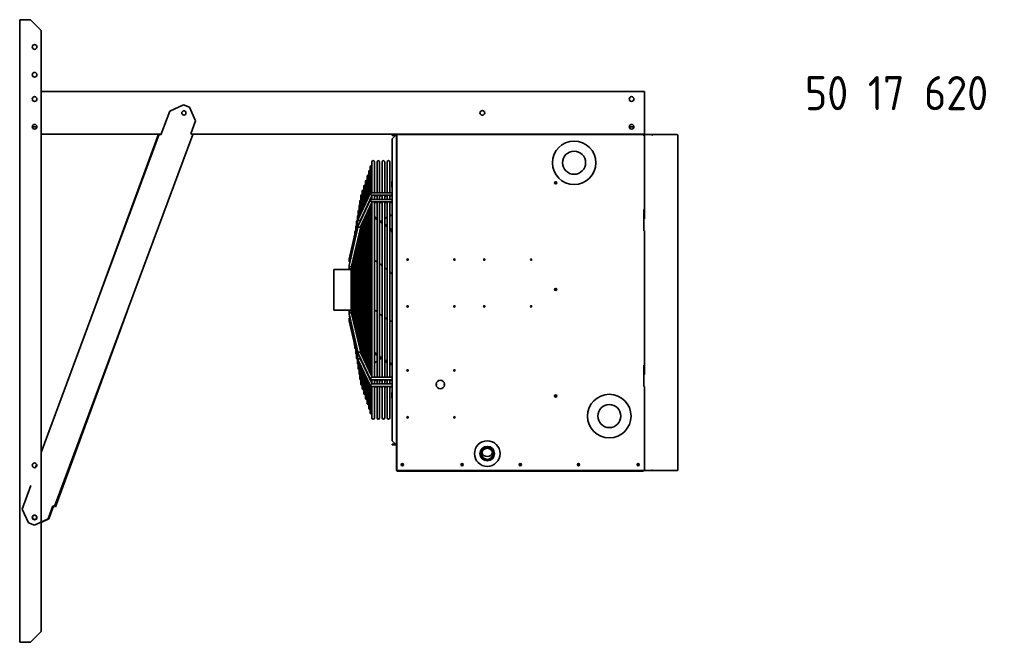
# Model space of a CAD drawing. Extents: x 2255 to 14129, y 735 to 9896.
# Tile 8 of 9: x 10884 to 12616, y 6936 to 8031. Entities that reach past the tile are written whole.
import ezdxf

# ---------------------------------------------------------------- set-up
doc = ezdxf.new("R2010")
doc.units = 0
doc.header["$LTSCALE"] = 2
doc.layers.add('TEXT', color=5, linetype='CONTINUOUS')
doc.layers.add('Visible', color=7, linetype='CONTINUOUS', lineweight=35)
doc.styles.get("Standard").update_dxf_attribs({"font": 'ISOCP'})

msp = doc.modelspace()

# ---------------------------------------------------------------- linework, layer by layer
at = {"layer": 'Visible'}
for p, q in [((10887.8, 8031.34), (10884.42, 8031.34)), ((10884.42, 6936.34), (10884.42, 8031.34)), ((10887.8, 8031.34), (10903.17, 8031.34)), ((10903.17, 8031.34), (10921.92, 8012.59)), ((10921.92, 8012.59), (10921.92, 6955.09)), ((10921.92, 7904.96), (11983.17, 7904.96)), ((11983.17, 7901.59), (11983.17, 7904.96)), ((11983.17, 7833.34), (11983.17, 7901.59)), ((11148.23, 7870.32), (11172.33, 7881.37)), ((11182.88, 7877.46), (11172.33, 7881.37)), ((11148.23, 7870.32), (11132.84, 7828.83)), ((11182.88, 7877.46), (11193.94, 7853.36)), ((11185.59, 7830.86), (11193.94, 7853.36)), ((10914.78, 7842.71), (10906.56, 7842.71)), ((10921.92, 7269.96), (11129.68, 7830)), ((11129.66, 7829.96), (10921.92, 7829.96)), ((11188.76, 7829.69), (10945.9, 7175.03)), ((11128.51, 7829.96), (11021.72, 7538.99)), ((11129.64, 7829.91), (11129.5, 7829.96)), ((11132.84, 7828.83), (11129.68, 7830)), ((11133.26, 7829.96), (11129.78, 7829.96)), ((11132.11, 7829.96), (11131.83, 7829.2)), ((11188.76, 7829.69), (11185.59, 7830.86)), ((11983.17, 7829.96), (11188, 7829.96)), ((11539.55, 7828.84), (11539.55, 7827.71)), ((11545.55, 7828.84), (11539.55, 7828.84)), ((11545.55, 7827.71), (11545.55, 7828.84)), ((11547.05, 7828.84), (11547.05, 7819.46)), ((11547.8, 7828.84), (11547.8, 7819.46)), ((11547.8, 7828.41), (11548.55, 7828.41)), ((11548.17, 7829.21), (11980.92, 7829.21)), ((11548.6, 7828.46), (11548.6, 7829.21)), ((11964.78, 7842.71), (11956.56, 7842.71)), ((11980.92, 7828.09), (11980.92, 7829.21)), ((11982.05, 7828.09), (11980.92, 7828.09)), ((11981.3, 7828.84), (11981.3, 7828.09)), ((11982.05, 7828.09), (11982.05, 7828.84)), ((11983.11, 7828.09), (11982.05, 7828.09)), ((11983.17, 7828.09), (11983.11, 7828.09)), ((11983.17, 7829.96), (11983.17, 7833.34)), ((11983.17, 7829.21), (11996.54, 7829.21)), ((11983.17, 7829.21), (11983.17, 7828.46)), ((11983.17, 7828.46), (11983.17, 7828.09)), ((11983.17, 7828.09), (11983.17, 7697.59)), ((11983.17, 7681.09), (11983.17, 7828.09)), ((11996.61, 7829.21), (11996.54, 7829.21)), ((11996.61, 7828.46), (11996.57, 7828.46)), ((11996.57, 7828.41), (11996.74, 7828.41)), ((11996.58, 7828.09), (11997.38, 7828.09)), ((11996.61, 7829.21), (12040.92, 7829.21)), ((11996.61, 7828.46), (11996.61, 7829.21)), ((12041.72, 7828.09), (12042.05, 7828.09)), ((12042.05, 7828.09), (12042.05, 7239.34)), ((11539.55, 7827.71), (11545.55, 7827.71)), ((11539.55, 7821.66), (11545.55, 7827.66)), ((11539.55, 7290.77), (11539.55, 7821.66)), ((11547.05, 7819.46), (11547.05, 7817.59)), ((11547.8, 7819.46), (11547.05, 7819.46)), ((11547.05, 7817.59), (11547.05, 7298.21)), ((11547.05, 7814.96), (11547.8, 7814.96)), ((11547.8, 7819.09), (11547.8, 7819.46)), ((11547.8, 7238.21), (11547.8, 7819.09)), ((11503.92, 7781.21), (11503.92, 7727.03)), ((11508.42, 7727.03), (11508.42, 7781.21)), ((11512.92, 7781.21), (11512.92, 7727.03)), ((11517.42, 7727.03), (11517.42, 7781.21)), ((11521.92, 7781.21), (11521.92, 7727.03)), ((11526.42, 7727.03), (11526.42, 7781.21)), ((11530.92, 7781.21), (11530.92, 7727.03)), ((11535.42, 7727.03), (11535.42, 7781.21)), ((11498.29, 7764.12), (11498.29, 7720.49)), ((11501.11, 7772.67), (11501.11, 7726.64)), ((11492.67, 7747.02), (11492.67, 7708.19)), ((11495.48, 7755.57), (11495.48, 7714.34)), ((11539.25, 7746.7), (11539.55, 7747.22)), ((11539.25, 7746.7), (11539.25, 7746.05)), ((11539.25, 7746.05), (11539.25, 7741.83)), ((11539.25, 7741.83), (11539.25, 7737.61)), ((11547.05, 7744.83), (11547.8, 7744.83)), ((11479.94, 7680.36), (11501.17, 7726.77)), ((11487.04, 7729.92), (11487.04, 7695.89)), ((11489.85, 7738.47), (11489.85, 7702.04)), ((11501.57, 7727.03), (11539.55, 7727.03)), ((11539.25, 7737.61), (11539.25, 7736.95)), ((11539.25, 7736.95), (11539.55, 7736.43)), ((11547.05, 7738.83), (11547.8, 7738.83)), ((11479.94, 7668.72), (11501.17, 7715.14)), ((11482.77, 7712.34), (11482.77, 7686.54)), ((11484.13, 7678.7), (11504.18, 7722.53)), ((11484.13, 7667.07), (11504.18, 7710.9)), ((11484.23, 7721.37), (11484.23, 7689.73)), ((11498.29, 7709.67), (11498.29, 7708.86)), ((11501.11, 7715.82), (11501.11, 7715.01)), ((11501.57, 7715.4), (11539.55, 7715.4)), ((11503.89, 7722.53), (11539.55, 7722.53)), ((11503.89, 7710.9), (11539.55, 7710.9)), ((11503.92, 7721.98), (11503.92, 7715.4)), ((11503.92, 7710.34), (11503.92, 7403.05)), ((11508.42, 7715.4), (11508.42, 7722.53)), ((11508.42, 7721.62), (11512.92, 7721.62)), ((11508.42, 7402.5), (11508.42, 7710.9)), ((11508.42, 7709.92), (11512.92, 7709.92)), ((11512.92, 7722.53), (11512.92, 7715.4)), ((11512.92, 7710.9), (11512.92, 7402.5)), ((11517.42, 7715.4), (11517.42, 7722.53)), ((11517.42, 7721.62), (11521.92, 7721.62)), ((11517.42, 7402.5), (11517.42, 7710.9)), ((11517.42, 7709.92), (11521.92, 7709.92)), ((11521.92, 7722.53), (11521.92, 7715.4)), ((11521.92, 7710.9), (11521.92, 7402.5)), ((11526.42, 7715.4), (11526.42, 7722.53)), ((11526.42, 7721.62), (11530.92, 7721.62)), ((11526.42, 7402.5), (11526.42, 7710.9)), ((11526.42, 7709.92), (11530.92, 7709.92)), ((11530.92, 7722.53), (11530.92, 7715.4)), ((11530.92, 7710.9), (11530.92, 7402.5)), ((11535.42, 7715.4), (11535.42, 7722.53)), ((11535.42, 7721.62), (11539.55, 7721.62)), ((11535.42, 7402.5), (11535.42, 7710.9)), ((11535.42, 7709.92), (11539.55, 7709.92)), ((11479.84, 7694.27), (11479.84, 7680.05)), ((11481.3, 7703.31), (11481.3, 7683.34)), ((11489.85, 7691.22), (11489.85, 7690.4)), ((11492.67, 7697.37), (11492.67, 7696.56)), ((11495.48, 7703.52), (11495.48, 7702.71)), ((11495.48, 7691.89), (11495.48, 7421.4)), ((11498.29, 7698.04), (11498.29, 7415.28)), ((11501.11, 7704.19), (11501.11, 7409.17)), ((11982.05, 7697.59), (11982.05, 7660.09)), ((11983.17, 7697.59), (11982.05, 7697.59)), ((11982.42, 7681.09), (11982.42, 7697.59)), ((11463.68, 7610.45), (11479.87, 7680.15)), ((11476.92, 7676.21), (11476.92, 7667.46)), ((11478.38, 7685.24), (11478.38, 7673.75)), ((11483.79, 7677.14), (11484.17, 7678.8)), ((11484.23, 7678.92), (11484.23, 7678.1)), ((11487.04, 7685.07), (11487.04, 7684.25)), ((11487.04, 7673.43), (11487.04, 7439.75)), ((11489.85, 7679.58), (11489.85, 7433.63)), ((11492.67, 7685.74), (11492.67, 7427.51)), ((11547.51, 7648.69), (11547.51, 7678.31)), ((11983.17, 7681.09), (11982.05, 7681.09)), ((11982.05, 7681.09), (11982.42, 7681.09)), ((11463.68, 7598.81), (11479.87, 7668.52)), ((11468.13, 7598.05), (11484.17, 7667.17)), ((11474, 7658.14), (11474, 7654.87)), ((11475.46, 7667.18), (11475.46, 7661.17)), ((11481.3, 7654.81), (11481.3, 7458.26)), ((11482.77, 7661.1), (11482.77, 7452)), ((11484.23, 7667.28), (11484.23, 7445.86)), ((11982.05, 7660.09), (11983.17, 7660.09)), ((11983.17, 7660.09), (11983.17, 7423.84)), ((11983.17, 7407.34), (11983.17, 7660.09)), ((11472.54, 7649.11), (11472.54, 7648.58)), ((11478.38, 7642.22), (11478.38, 7470.77)), ((11479.84, 7648.52), (11479.84, 7464.52)), ((11474, 7623.34), (11474, 7489.54)), ((11475.46, 7629.64), (11475.46, 7483.29)), ((11476.92, 7635.93), (11476.92, 7477.03)), ((11547.51, 7574.6), (11547.51, 7635.77)), ((11463.65, 7606.86), (11463.65, 7610.2)), ((11463.65, 7606.63), (11463.65, 7606.86)), ((11469.62, 7604.47), (11469.62, 7508.31)), ((11471.08, 7610.76), (11471.08, 7502.06)), ((11472.54, 7617.05), (11472.54, 7495.8)), ((11566.92, 7608.28), (11566.92, 7610.64)), ((11437.17, 7591.84), (11437.17, 7520.59)), ((11437.17, 7591.84), (11467.17, 7591.84)), ((11463.65, 7595.23), (11463.65, 7598.56)), ((11463.65, 7594.93), (11463.65, 7595.23)), ((11467.17, 7519), (11467.17, 7593.72)), ((11468.15, 7596.69), (11468.15, 7598.17)), ((11468.15, 7596.69), (11468.15, 7516.04)), ((11547.51, 7574.6), (11547.8, 7574.8)), ((10947.13, 7174.67), (11073.79, 7519.78)), ((11437.17, 7520.59), (11467.17, 7520.59)), ((11463.65, 7517.5), (11463.65, 7514.18)), ((11566.92, 7525.78), (11566.92, 7528.14)), ((11463.65, 7514.18), (11463.65, 7513.87)), ((11463.65, 7505.79), (11463.65, 7502.48)), ((11463.65, 7502.23), (11463.65, 7502.48)), ((11463.68, 7513.92), (11479.87, 7444.62)), ((11463.68, 7513.62), (11465.19, 7507.14)), ((11463.68, 7502.22), (11479.87, 7432.92)), ((11463.68, 7501.98), (11472.54, 7463.85)), ((11468.12, 7514.69), (11484.17, 7445.98)), ((11468.15, 7516.04), (11468.15, 7514.57)), ((11472.54, 7464.31), (11472.54, 7463.32)), ((11472.97, 7461.99), (11474, 7457.55)), ((11474, 7458.05), (11474, 7454.28)), ((11475.22, 7452.28), (11475.46, 7451.26)), ((11475.46, 7451.8), (11475.46, 7445.25)), ((11476.92, 7445.54), (11476.92, 7436.22)), ((11478.38, 7439.29), (11478.38, 7427.19)), ((11479.84, 7433.03), (11479.84, 7418.15)), ((11479.94, 7444.41), (11501.17, 7398.27)), ((11479.94, 7432.71), (11501.17, 7386.57)), ((11481.3, 7429.75), (11481.3, 7409.12)), ((11483.73, 7436.18), (11484.17, 7434.28)), ((11484.13, 7446.08), (11504.17, 7402.5)), ((11484.13, 7434.38), (11504.17, 7390.8)), ((11484.23, 7435.09), (11484.23, 7434.16)), ((11482.77, 7426.57), (11482.77, 7400.09)), ((11484.23, 7423.39), (11484.23, 7391.06)), ((11487.04, 7428.98), (11487.04, 7428.04)), ((11487.04, 7417.28), (11487.04, 7382.51)), ((11489.85, 7422.86), (11489.85, 7421.93)), ((11492.67, 7416.75), (11492.67, 7415.81)), ((11982.05, 7423.84), (11982.05, 7386.34)), ((11983.17, 7423.84), (11982.05, 7423.84)), ((11982.42, 7407.34), (11982.42, 7423.84)), ((11489.85, 7411.16), (11489.85, 7373.96)), ((11492.67, 7405.05), (11492.67, 7365.41)), ((11495.48, 7410.63), (11495.48, 7409.7)), ((11495.48, 7398.93), (11495.48, 7356.86)), ((11498.29, 7404.51), (11498.29, 7403.58)), ((11501.11, 7398.4), (11501.11, 7397.46)), ((11501.58, 7398), (11539.55, 7398)), ((11503.88, 7402.5), (11539.55, 7402.5)), ((11503.92, 7398), (11503.92, 7391.35)), ((11508.42, 7390.8), (11508.42, 7398)), ((11508.42, 7397.03), (11512.92, 7397.03)), ((11512.92, 7398), (11512.92, 7390.8)), ((11517.42, 7390.8), (11517.42, 7398)), ((11517.42, 7397.03), (11521.92, 7397.03)), ((11521.92, 7398), (11521.92, 7390.8)), ((11526.42, 7390.8), (11526.42, 7398)), ((11526.42, 7397.03), (11530.92, 7397.03)), ((11530.92, 7398), (11530.92, 7390.8)), ((11535.42, 7390.8), (11535.42, 7398)), ((11535.42, 7397.03), (11539.55, 7397.03)), ((11983.17, 7407.34), (11982.05, 7407.34)), ((11498.29, 7392.81), (11498.29, 7348.31)), ((11501.11, 7386.7), (11501.11, 7339.76)), ((11501.58, 7386.3), (11539.55, 7386.3)), ((11503.88, 7390.8), (11539.55, 7390.8)), ((11503.92, 7386.3), (11503.92, 7331.21)), ((11508.42, 7331.21), (11508.42, 7386.3)), ((11508.42, 7385.4), (11512.92, 7385.4)), ((11512.92, 7386.3), (11512.92, 7331.21)), ((11517.42, 7331.21), (11517.42, 7386.3)), ((11517.42, 7385.4), (11521.92, 7385.4)), ((11521.92, 7386.3), (11521.92, 7331.21)), ((11526.42, 7331.21), (11526.42, 7386.3)), ((11526.42, 7385.4), (11530.92, 7385.4)), ((11530.92, 7386.3), (11530.92, 7331.21)), ((11535.42, 7331.21), (11535.42, 7386.3)), ((11535.42, 7385.4), (11539.55, 7385.4)), ((11616.87, 7390.28), (11616.44, 7390.28)), ((11616.44, 7389.15), (11616.87, 7389.15)), ((11617.55, 7390.28), (11616.87, 7390.28)), ((11616.87, 7390.28), (11616.87, 7389.15)), ((11616.87, 7389.15), (11617.55, 7389.15)), ((11617.55, 7389.15), (11617.55, 7390.28)), ((11631.72, 7390.28), (11631.05, 7390.28)), ((11631.05, 7390.28), (11631.05, 7389.15)), ((11631.05, 7389.15), (11631.72, 7389.15)), ((11632.15, 7390.28), (11631.72, 7390.28)), ((11631.72, 7389.15), (11631.72, 7390.28)), ((11631.72, 7389.15), (11632.15, 7389.15)), ((11982.05, 7386.34), (11983.17, 7386.34)), ((11983.17, 7386.34), (11983.17, 7238.21)), ((11983.17, 7239.34), (11983.17, 7386.34)), ((11539.25, 7375.47), (11539.55, 7375.99)), ((11539.25, 7375.47), (11539.25, 7374.82)), ((11539.25, 7374.82), (11539.25, 7370.6)), ((11539.25, 7370.6), (11539.25, 7366.38)), ((11539.25, 7366.38), (11539.25, 7365.72)), ((11539.25, 7365.72), (11539.55, 7365.2)), ((11547.05, 7373.6), (11547.8, 7373.6)), ((11547.05, 7367.6), (11547.8, 7367.6)), ((11547.8, 7298.21), (11547.05, 7298.21)), ((11547.05, 7298.21), (11547.05, 7238.59)), ((11545.55, 7284.77), (11539.55, 7290.77)), ((11545.55, 7284.71), (11539.55, 7284.71)), ((11539.55, 7284.71), (11539.55, 7283.59)), ((11539.55, 7283.59), (11545.55, 7283.59)), ((11545.55, 7284.71), (11545.55, 7283.59)), ((11694.8, 7267.82), (11694.8, 7268.2)), ((11718.8, 7267.82), (11718.8, 7268.2)), ((10912.2, 7243.76), (10914.33, 7249.49)), ((11997.38, 7239.34), (11996.58, 7239.34)), ((12042.05, 7239.34), (12041.72, 7239.34)), ((11547.8, 7238.21), (11548.92, 7238.21)), ((11548.92, 7237.46), (11548.17, 7237.46)), ((11548.92, 7238.21), (11548.92, 7237.46)), ((11982.05, 7238.21), (11548.92, 7238.21)), ((11980.92, 7237.46), (11548.92, 7237.46)), ((11982.05, 7238.21), (11983.17, 7238.21)), ((11996.54, 7238.21), (11983.17, 7238.21)), ((11996.54, 7238.21), (11996.61, 7238.21)), ((11996.74, 7239.02), (11996.57, 7239.02)), ((11996.61, 7238.96), (11996.57, 7238.96)), ((11996.61, 7238.96), (11996.61, 7238.21)), ((12040.92, 7238.21), (11996.61, 7238.21)), ((10904.08, 7212.14), (10888.69, 7170.66)), ((10899.74, 7146.56), (10888.69, 7170.66)), ((10934.39, 7153.7), (10942.74, 7176.2)), ((10935.7, 7153.31), (10943.94, 7175.76)), ((10942.74, 7176.2), (10945.9, 7175.03)), ((10945.94, 7175.11), (10947.13, 7174.67)), ((10934.39, 7153.7), (10910.29, 7142.64)), ((10935.7, 7153.31), (10921.92, 7146.93)), ((10899.74, 7146.56), (10910.29, 7142.64)), ((10921.92, 6955.09), (10903.17, 6936.34)), ((10884.42, 6936.34), (10887.8, 6936.34)), ((10903.17, 6936.34), (10887.8, 6936.34))]:
    msp.add_line(p, q, dxfattribs=at)
for centre, radius in [((10910.67, 7983.34), 4.13), ((10910.67, 7934.59), 4.13), ((10910.67, 7891.84), 4.13), ((11960.67, 7891.84), 4.13), ((11173.17, 7867.46), 3.75), ((11698.17, 7867.46), 4.13), ((10910.67, 7843.09), 4.13), ((11960.67, 7843.09), 4.13), ((11859.61, 7779.71), 38.25), ((11859.61, 7779.71), 20.25), ((11827.17, 7744.46), 1.88), ((11827.17, 7744.46), 1.31), ((11566.55, 7609.46), 1.24), ((11649.05, 7609.46), 1.24), ((11701.55, 7609.46), 1.24), ((11784.05, 7609.46), 1.24), ((11827.17, 7556.96), 1.88), ((11827.17, 7556.96), 1.31), ((11566.55, 7526.96), 1.24), ((11649.05, 7526.96), 1.24), ((11701.55, 7526.96), 1.24), ((11784.05, 7526.96), 1.24), ((11566.55, 7414.46), 1.24), ((11649.05, 7414.46), 1.24), ((11827.17, 7369.46), 1.88), ((11827.17, 7369.46), 1.31), ((11921.48, 7334.21), 38.25), ((11921.48, 7334.21), 20.25), ((11566.55, 7331.96), 1.24), ((11649.05, 7331.96), 1.24), ((11706.8, 7268.21), 22.5), ((11706.8, 7268.21), 12.75), ((10910.67, 7247.59), 4.13), ((11557.55, 7248.71), 1.88), ((11557.55, 7248.71), 1.31), ((11662.55, 7248.71), 1.88), ((11662.55, 7248.71), 1.31), ((11764.92, 7248.71), 1.88), ((11764.92, 7248.71), 1.31), ((11867.3, 7248.71), 1.88), ((11867.3, 7248.71), 1.31), ((11972.3, 7248.71), 1.88), ((11972.3, 7248.71), 1.31), ((10910.67, 7156.09), 4.13), ((10910.63, 7156.12), 3.75)]:
    msp.add_circle(centre, radius, dxfattribs=at)
for centre, radius, start, end in [((11548.17, 7828.84), 1.13, 90, 180), ((11548.17, 7828.84), 0.375, 90, 180), ((11980.92, 7828.84), 1.13, 0, 90), ((11980.92, 7828.84), 0.375, 0, 90), ((11983.17, 7828.09), 1.13, 90, 180), ((11983.17, 7828.09), 0.375, 90, 180), ((12040.92, 7828.09), 1.12, 0, 90), ((11506.17, 7781.21), 2.25, 0, 180), ((11515.17, 7781.21), 2.25, 0, 180), ((11524.17, 7781.21), 2.25, 0, 180), ((11533.17, 7781.21), 2.25, 0, 180), ((11500.54, 7764.12), 2.25, 75.49447, 180), ((11503.36, 7772.67), 2.25, 75.49447, 180), ((11494.92, 7747.02), 2.25, 75.49447, 180), ((11497.73, 7755.57), 2.25, 75.49447, 180), ((11489.29, 7729.92), 2.25, 75.49447, 180), ((11492.1, 7738.47), 2.25, 75.49447, 180), ((11485.02, 7712.34), 2.25, 110.52394, 180), ((11486.48, 7721.37), 2.25, 75.49447, 180), ((11482.09, 7694.27), 2.25, 110.52394, 180), ((11483.55, 7703.31), 2.25, 110.52394, 180), ((11479.17, 7676.21), 2.25, 110.52394, 180), ((11480.63, 7685.24), 2.25, 110.52394, 180), ((11476.25, 7658.14), 2.25, 117.12407, 180), ((11477.71, 7667.18), 2.25, 110.52394, 180), ((11474.79, 7649.11), 2.25, 143.97343, 180), ((11474.79, 7463.32), 2.25, 180, 222.29313), ((11476.25, 7454.28), 2.25, 180, 246.79219), ((11477.71, 7445.25), 2.25, 180, 249.47606), ((11479.17, 7436.22), 2.25, 180, 249.47606), ((11480.63, 7427.19), 2.25, 180, 249.47606), ((11482.09, 7418.15), 2.25, 180, 249.47606), ((11483.55, 7409.12), 2.25, 180, 249.47606), ((11485.02, 7400.09), 2.25, 180, 249.47606), ((11624.3, 7389.71), 7.5, 4.30122, 175.69878), ((11486.48, 7391.06), 2.25, 180, 284.50553), ((11489.29, 7382.51), 2.25, 180, 284.50553), ((11624.3, 7389.71), 7.5, 184.30122, 355.69878), ((11492.1, 7373.96), 2.25, 180, 284.50553), ((11494.92, 7365.41), 2.25, 180, 284.50553), ((11497.73, 7356.86), 2.25, 180, 284.50553), ((11500.54, 7348.31), 2.25, 180, 284.50553), ((11503.36, 7339.76), 2.25, 180, 284.50553), ((11506.17, 7331.21), 2.25, 180, 0), ((11515.17, 7331.21), 2.25, 180, 0), ((11524.17, 7331.21), 2.25, 180, 0), ((11533.17, 7331.21), 2.25, 180, 0), ((11706.8, 7268.21), 12, 359.96001, 180.03999), ((12040.92, 7239.34), 1.12, 270, 0), ((11548.17, 7238.59), 1.13, 180, 199.47122), ((11548.17, 7238.59), 1.13, 199.47122, 270), ((10910.75, 7156.07), 3.75, 70.73064, 248.76266)]:
    msp.add_arc(centre, radius, start, end, dxfattribs=at)
for centre, major_axis, ratio, start_param, end_param in [((12040.92, 7828.09), (0, 1.12), 0.7071068, 4.712389, 6.2831853), ((11502.73, 7724.78), (-1.4, 2.18), 0.3850446, 6.0407521, 8.3940474), ((11502.73, 7713.15), (-1.4, 2.18), 0.3850446, 6.0407521, 8.3940474), ((11502.73, 7724.78), (1.4, -2.18), 0.3850446, 5.2524547, 6.0407521), ((11502.73, 7713.15), (1.4, -2.18), 0.3850446, 5.2524547, 6.0407521), ((11482.03, 7679.53), (2.14, -0.73), 0.6833725, 3.0728516, 4.9412804), ((11482.03, 7679.53), (2.14, -0.73), 0.6833725, 4.9412804, 6.2144442), ((10983.99, 7298.2), (756.82, 0), 0.7050537, 0.796952, 0.8052175), ((12055.35, 8053.56), (-756.81, 0), 0.7050537, 0.7655749, 0.7716977), ((12055.35, 8053.56), (-756.81, 0), 0.7050537, 0.7801874, 0.7886048), ((10983.99, 7298.2), (756.82, 0), 0.7050537, 0.7801872, 0.7886045), ((10983.99, 8054.68), (756.82, 0), 0.7080894, 5.499452, 5.5029981), ((10983.99, 8055.07), (756.82, 0), 0.7091539, 5.4996883, 5.5029981), ((10983.99, 8054.68), (756.82, 0), 0.7080894, 5.5114876, 5.5176101), ((10983.99, 8055.07), (756.82, 0), 0.7091539, 5.5114876, 5.5176101), ((11482.03, 7667.9), (2.14, -0.73), 0.6833725, 3.0728516, 4.9412804), ((11482.03, 7667.9), (2.14, -0.73), 0.6833725, 4.9412804, 6.2144442), ((12055.35, 8053.56), (-756.81, 0), 0.7050537, 0.7969524, 0.8052177), ((10983.99, 7298.2), (756.82, 0), 0.7050537, 0.7655752, 0.7716977), ((11465.9, 7610.06), (2.24, -0.26), 0.7003999, 3.0615175, 4.7924642), ((11465.9, 7610.06), (2.24, -0.26), 0.7003999, 4.7924642, 4.802557), ((11465.9, 7598.43), (2.24, -0.26), 0.7003999, 3.0615175, 4.7924642), ((11465.9, 7598.43), (2.24, -0.26), 0.7003999, 4.7924642, 6.2031101), ((10986.54, 7220.22), (753.22, 0), 0.7050537, 0.7306055, 0.7314865), ((11465.9, 7514.31), (2.24, 0.26), 0.7044737, 1.4898033, 3.2225857), ((11465.9, 7502.61), (2.24, 0.26), 0.7044737, 1.4898033, 3.2225857), ((11465.9, 7514), (2.24, 0.26), 0.7003999, 3.0615175, 3.4739028), ((11465.9, 7502.36), (2.24, 0.26), 0.7003999, 3.0615175, 3.4447448), ((11465.9, 7514.31), (2.24, 0.26), 0.7044737, 0.0809931, 1.4898033), ((11465.9, 7502.61), (2.24, 0.26), 0.7044737, 1.4680472, 1.4898033), ((11482.03, 7445.25), (2.13, 0.73), 0.687351, 0.0694567, 1.3393535), ((11482.03, 7445.25), (2.13, 0.73), 0.687351, 1.3393535, 3.2110494), ((11482.03, 7433.55), (2.13, 0.73), 0.687351, 1.3393535, 3.2110494), ((11482.03, 7433.55), (2.13, 0.73), 0.687351, 0.0694567, 1.3393535), ((10983.99, 7057.36), (756.82, 0), 0.7091539, 0.796952, 0.8052175), ((12055.35, 7817.11), (-756.81, 0), 0.7091539, 0.7655749, 0.7716977), ((12055.35, 7058.87), (-756.81, 0), 0.7050537, 5.5114876, 5.5176104), ((12055.35, 7817.11), (-756.81, 0), 0.7091539, 0.7801874, 0.7886048), ((10983.99, 7057.36), (756.82, 0), 0.7091539, 0.7801872, 0.7886045), ((12055.35, 7058.87), (-756.81, 0), 0.7050537, 5.4978734, 5.502998), ((10983.99, 7057.75), (756.82, 0), 0.7080894, 0.7801872, 0.7837333), ((12055.35, 7817.11), (-756.81, 0), 0.7091539, 0.7969524, 0.8052177), ((10983.99, 7057.36), (756.82, 0), 0.7091539, 0.7655752, 0.7716977), ((10983.99, 7057.75), (756.82, 0), 0.7080894, 0.7655752, 0.7716977), ((11502.73, 7400.25), (1.4, 2.18), 0.3880736, 1.0261978, 3.3852916), ((11502.73, 7400.25), (-1.4, -2.18), 0.3880736, 3.3852916, 4.1677905), ((11502.73, 7388.55), (1.4, 2.18), 0.3880736, 1.0261978, 3.3852916), ((11502.73, 7388.55), (-1.4, -2.18), 0.3880736, 3.3852916, 4.1677905), ((11706.8, 7272.91), (-9.75, 0), 0.9999601, 0.2641813, 2.8774114), ((12040.92, 7239.34), (0, -1.13), 0.7071068, 0, 1.5707963)]:
    msp.add_ellipse(centre, major_axis=major_axis, ratio=ratio, start_param=start_param, end_param=end_param, dxfattribs=at)
for major_axis in [(12, 0), (-9.75, 0)]:
    msp.add_ellipse((11706.8, 7267.82), major_axis=major_axis, ratio=0.9999601, dxfattribs=at)
for points, knots in [([(11547.05, 7827.34), (11547.05, 7827.91), (11546.69, 7828.46), (11546.18, 7828.7), (11545.98, 7828.79), (11545.76, 7828.84), (11545.55, 7828.84)], [0, 0, 0, 0, 1.1358119, 1.1358119, 1.1358119, 1.5707963, 1.5707963, 1.5707963, 1.5707963]), ([(11547.83, 7828.36), (11547.91, 7828.3), (11548.19, 7828.23), (11548.54, 7828.16), (11548.66, 7828.14), (11548.79, 7828.11), (11548.92, 7828.09)], [-0.8545484, -0.8545484, -0.8545484, -0.8545484, -0.22299966, -0.22299966, -0.22299966, 0, 0, 0, 0]), ([(11548.6, 7829.21), (11548.68, 7829.21), (11548.77, 7828.91), (11548.85, 7828.48), (11548.87, 7828.35), (11548.9, 7828.22), (11548.92, 7828.09)], [-1, -1, -1, -1, -0.2229997, -0.2229997, -0.2229997, 0, 0, 0, 0]), ([(11545.55, 7827.66), (11546.11, 7827.58), (11546.67, 7827.51), (11546.91, 7827.43), (11547, 7827.4), (11547.05, 7827.37), (11547.05, 7827.34)], [0, 0, 0, 0, 1.1358119, 1.1358119, 1.1358119, 1.5707963, 1.5707963, 1.5707963, 1.5707963]), ([(11535.42, 7686.67), (11536.73, 7687.2), (11537.97, 7687.54), (11539.28, 7687.69), (11539.41, 7687.71), (11539.55, 7687.72)], [1.14008282, 1.14008282, 1.14008282, 1.14008282, 1.94770386, 1.94770386, 2.04224482, 2.04224482, 2.04224482, 2.04224482]), ([(11535.42, 7686.51), (11536.73, 7687.04), (11537.97, 7687.38), (11539.28, 7687.54), (11539.41, 7687.55), (11539.55, 7687.57)], [1.14008282, 1.14008282, 1.14008282, 1.14008282, 1.94770386, 1.94770386, 2.04224482, 2.04224482, 2.04224482, 2.04224482]), ([(11539.55, 7661.08), (11538.63, 7662.14), (11537.67, 7663.15), (11536.27, 7664.51), (11535.85, 7664.91), (11535.42, 7665.29)], [3.86457143, 3.86457143, 3.86457143, 3.86457143, 4.43182503, 4.43182503, 4.67253917, 4.67253917, 4.67253917, 4.67253917]), ([(11535.42, 7662.7), (11536.73, 7661.26), (11537.97, 7659.71), (11539.28, 7657.87), (11539.41, 7657.68), (11539.55, 7657.49)], [1.14008282, 1.14008282, 1.14008282, 1.14008282, 1.94770386, 1.94770386, 2.04224482, 2.04224482, 2.04224482, 2.04224482]), ([(11463.65, 7606.86), (11463.65, 7606.69), (11463.71, 7606.5), (11463.94, 7606.15), (11464.11, 7606), (11464.51, 7605.74), (11464.77, 7605.63), (11465.11, 7605.54), (11465.17, 7605.53), (11465.24, 7605.52)], [0.45444042, 0.45444042, 0.45444042, 0.45444042, 0.56826078, 0.56826078, 0.68208113, 0.68208113, 0.79502712, 0.79502712, 0.82118071, 0.82118071, 0.82118071, 0.82118071]), ([(11465.19, 7605.29), (11465.14, 7605.3), (11465.09, 7605.31), (11464.77, 7605.4), (11464.51, 7605.51), (11464.11, 7605.76), (11463.94, 7605.92), (11463.71, 7606.27), (11463.65, 7606.46), (11463.65, 7606.67), (11463.66, 7606.71), (11463.66, 7606.75)], [0.09368277, 0.09368277, 0.09368277, 0.09368277, 0.11294599, 0.11294599, 0.22589198, 0.22589198, 0.33971234, 0.33971234, 0.45353269, 0.45353269, 0.47788579, 0.47788579, 0.47788579, 0.47788579]), ([(11463.65, 7595.23), (11463.65, 7595), (11463.71, 7594.76), (11463.94, 7594.31), (11464.12, 7594.1), (11464.52, 7593.78), (11464.77, 7593.64), (11465.32, 7593.45), (11465.62, 7593.4), (11466.19, 7593.4), (11466.49, 7593.45), (11466.91, 7593.59), (11467.05, 7593.65), (11467.17, 7593.72)], [0.45353269, 0.45353269, 0.45353269, 0.45353269, 0.56776495, 0.56776495, 0.68199721, 0.68199721, 0.79498516, 0.79498516, 0.90797311, 0.90797311, 1.02096106, 1.02096106, 1.0796725, 1.0796725, 1.0796725, 1.0796725]), ([(11465.9, 7593.1), (11465.62, 7593.1), (11465.32, 7593.15), (11464.77, 7593.34), (11464.52, 7593.48), (11464.12, 7593.81), (11463.94, 7594.01), (11463.71, 7594.46), (11463.65, 7594.71), (11463.65, 7594.98), (11463.66, 7595.03), (11463.66, 7595.08)], [0, 0, 0, 0, 0.11298795, 0.11298795, 0.2259759, 0.2259759, 0.34020816, 0.34020816, 0.45444042, 0.45444042, 0.47878257, 0.47878257, 0.47878257, 0.47878257]), ([(11467.17, 7593.42), (11467.05, 7593.35), (11466.91, 7593.29), (11466.49, 7593.15), (11466.19, 7593.1), (11465.9, 7593.1)], [1.64424683, 1.64424683, 1.64424683, 1.64424683, 1.70295827, 1.70295827, 1.81594622, 1.81594622, 1.81594622, 1.81594622]), ([(11467.17, 7593.72), (11467.29, 7593.79), (11467.4, 7593.86), (11467.69, 7594.1), (11467.87, 7594.31), (11468.1, 7594.76), (11468.15, 7595), (11468.15, 7595.23)], [1.0796725, 1.0796725, 1.0796725, 1.0796725, 1.13394901, 1.13394901, 1.24818127, 1.24818127, 1.36241353, 1.36241353, 1.36241353, 1.36241353]), ([(11465.9, 7519.33), (11465.62, 7519.33), (11465.32, 7519.28), (11464.77, 7519.09), (11464.52, 7518.95), (11464.12, 7518.62), (11463.94, 7518.42), (11463.71, 7517.97), (11463.65, 7517.72), (11463.65, 7517.5)], [0, 0, 0, 0, 0.11298795, 0.11298795, 0.2259759, 0.2259759, 0.34020816, 0.34020816, 0.45444042, 0.45444042, 0.45444042, 0.45444042]), ([(11467.17, 7519), (11467.05, 7519.08), (11466.91, 7519.14), (11466.49, 7519.28), (11466.19, 7519.33), (11465.9, 7519.33)], [1.64424683, 1.64424683, 1.64424683, 1.64424683, 1.70295827, 1.70295827, 1.81594622, 1.81594622, 1.81594622, 1.81594622]), ([(11468.15, 7517.5), (11468.15, 7517.72), (11468.1, 7517.97), (11467.87, 7518.42), (11467.69, 7518.62), (11467.4, 7518.87), (11467.29, 7518.94), (11467.17, 7519)], [1.3615058, 1.3615058, 1.3615058, 1.3615058, 1.47573806, 1.47573806, 1.58997032, 1.58997032, 1.64424683, 1.64424683, 1.64424683, 1.64424683]), ([(11465.27, 7507.15), (11465.19, 7507.14), (11465.12, 7507.12), (11464.77, 7507.03), (11464.51, 7506.92), (11464.11, 7506.66), (11463.94, 7506.5), (11463.71, 7506.16), (11463.65, 7505.97), (11463.65, 7505.79)], [0.08342888, 0.08342888, 0.08342888, 0.08342888, 0.11294599, 0.11294599, 0.22589198, 0.22589198, 0.33971234, 0.33971234, 0.45353269, 0.45353269, 0.45353269, 0.45353269]), ([(11539.55, 7426.38), (11538.63, 7426.54), (11537.67, 7426.79), (11536.27, 7427.3), (11535.85, 7427.46), (11535.42, 7427.65)], [3.86457143, 3.86457143, 3.86457143, 3.86457143, 4.43182503, 4.43182503, 4.67253917, 4.67253917, 4.67253917, 4.67253917]), ([(11535.42, 7425.92), (11536.73, 7425.39), (11537.97, 7425.05), (11539.28, 7424.89), (11539.41, 7424.87), (11539.55, 7424.86)], [1.14008282, 1.14008282, 1.14008282, 1.14008282, 1.94770386, 1.94770386, 2.04224482, 2.04224482, 2.04224482, 2.04224482]), ([(11535.42, 7425.76), (11536.73, 7425.23), (11537.97, 7424.89), (11539.28, 7424.73), (11539.41, 7424.72), (11539.55, 7424.71)], [1.14008282, 1.14008282, 1.14008282, 1.14008282, 1.94770386, 1.94770386, 2.04224482, 2.04224482, 2.04224482, 2.04224482]), ([(11547.05, 7285.09), (11547.05, 7285.01), (11546.69, 7284.93), (11546.18, 7284.86), (11545.98, 7284.83), (11545.76, 7284.8), (11545.55, 7284.77)], [0, 0, 0, 0, 1.1358119, 1.1358119, 1.1358119, 1.5707963, 1.5707963, 1.5707963, 1.5707963]), ([(11545.55, 7283.59), (11546.11, 7283.59), (11546.67, 7283.94), (11546.91, 7284.46), (11547, 7284.65), (11547.05, 7284.87), (11547.05, 7285.09)], [0, 0, 0, 0, 1.1358119, 1.1358119, 1.1358119, 1.5707963, 1.5707963, 1.5707963, 1.5707963]), ([(11981.17, 7238.22), (11981.11, 7237.91), (11981.05, 7237.65), (11980.99, 7237.53), (11980.97, 7237.49), (11980.95, 7237.46), (11980.92, 7237.46)], [-0.7836531, -0.7836531, -0.7836531, -0.7836531, -0.22299966, -0.22299966, -0.22299966, 0, 0, 0, 0]), ([(11981.98, 7238.21), (11981.87, 7237.91), (11981.62, 7237.65), (11981.31, 7237.53), (11981.18, 7237.49), (11981.05, 7237.46), (11980.92, 7237.46)], [-0.7836531, -0.7836531, -0.7836531, -0.7836531, -0.22299966, -0.22299966, -0.22299966, 0, 0, 0, 0])]:
    msp.add_open_spline(points, degree=3, knots=knots, dxfattribs=at)
for points in [[(11547.8, 7828.41), (11547.8, 7828.4), (11547.81, 7828.38), (11547.83, 7828.36)], [(11548.92, 7828.09), (11548.73, 7828.2), (11548.55, 7828.3), (11548.55, 7828.41)], [(11548.92, 7828.09), (11548.81, 7828.29), (11548.71, 7828.46), (11548.6, 7828.46)], [(11996.54, 7829.21), (11996.55, 7829.21), (11996.56, 7828.9), (11996.57, 7828.46)], [(11996.57, 7828.46), (11996.58, 7828.34), (11996.58, 7828.22), (11996.58, 7828.09)], [(11997.34, 7828.46), (11997.24, 7828.9), (11996.93, 7829.21), (11996.61, 7829.21)], [(11996.85, 7828.09), (11996.86, 7828.29), (11996.74, 7828.46), (11996.61, 7828.46)], [(11997.38, 7828.09), (11997.38, 7828.22), (11997.37, 7828.34), (11997.34, 7828.46)], [(11545.78, 7827.62), (11545.72, 7827.68), (11545.63, 7827.71), (11545.55, 7827.71)], [(11509.7, 7683.81), (11509.27, 7684.12), (11508.85, 7684.42), (11508.42, 7684.7)], [(11508.42, 7682.92), (11508.42, 7682.92), (11508.43, 7682.92), (11508.43, 7682.91)], [(11529.64, 7683.33), (11530.07, 7683.65), (11530.5, 7683.95), (11530.92, 7684.23)], [(11529.64, 7683.16), (11530.07, 7683.48), (11530.5, 7683.78), (11530.92, 7684.06)], [(11547.8, 7683.89), (11547.56, 7684.15), (11547.31, 7684.39), (11547.05, 7684.61)], [(11547.8, 7683.75), (11547.56, 7684.01), (11547.31, 7684.25), (11547.05, 7684.47)], [(11547.05, 7682.18), (11547.36, 7681.04), (11547.51, 7679.74), (11547.51, 7678.31)], [(11529.64, 7667.96), (11530.07, 7667.64), (11530.5, 7667.31), (11530.92, 7666.97)], [(11530.92, 7668.85), (11530.92, 7668.85), (11530.92, 7668.85), (11530.91, 7668.85)], [(11547.8, 7648.03), (11547.56, 7648.59), (11547.31, 7649.15), (11547.05, 7649.71)], [(11547.05, 7640.4), (11547.36, 7638.76), (11547.51, 7637.21), (11547.51, 7635.77)], [(11512.92, 7605.21), (11511.42, 7606.15), (11509.92, 7607.05), (11508.42, 7607.9)], [(11521.92, 7599.02), (11520.43, 7600.14), (11518.93, 7601.22), (11517.42, 7602.25)], [(11530.92, 7591.67), (11529.43, 7592.99), (11527.93, 7594.27), (11526.42, 7595.5)], [(11539.55, 7583.38), (11538.19, 7584.8), (11536.81, 7586.17), (11535.42, 7587.51)], [(11547.07, 7574.95), (11547.06, 7574.96), (11547.06, 7574.97), (11547.05, 7574.98)], [(11508.42, 7521.06), (11509.91, 7519.74), (11511.41, 7518.46), (11512.92, 7517.22)], [(11517.42, 7513.68), (11518.91, 7512.56), (11520.41, 7511.47), (11521.92, 7510.43)], [(11526.43, 7507.46), (11527.92, 7506.51), (11529.42, 7505.61), (11530.93, 7504.74)], [(11535.43, 7502.29), (11536.8, 7501.58), (11538.18, 7500.9), (11539.55, 7500.26)], [(11547.05, 7497.13), (11547.3, 7497.03), (11547.55, 7496.94), (11547.8, 7496.85)], [(11509.7, 7445.21), (11509.27, 7445.52), (11508.85, 7445.85), (11508.42, 7446.2)], [(11508.42, 7444.31), (11508.42, 7444.31), (11508.43, 7444.31), (11508.43, 7444.31)], [(11530.92, 7430.16), (11530.92, 7430.16), (11530.92, 7430.16), (11530.91, 7430.17)], [(11509.7, 7428.62), (11509.27, 7428.3), (11508.85, 7428.01), (11508.42, 7427.72)], [(11529.64, 7429.26), (11530.07, 7428.95), (11530.5, 7428.65), (11530.92, 7428.36)], [(11529.64, 7429.1), (11530.07, 7428.78), (11530.5, 7428.48), (11530.92, 7428.2)], [(11547.8, 7428.68), (11547.56, 7428.42), (11547.31, 7428.18), (11547.05, 7427.96)], [(11547.8, 7428.54), (11547.56, 7428.28), (11547.31, 7428.04), (11547.05, 7427.82)], [(11545.78, 7284.8), (11545.72, 7284.75), (11545.63, 7284.71), (11545.55, 7284.71)], [(11996.58, 7239.34), (11996.58, 7239.21), (11996.58, 7239.08), (11996.57, 7238.96)], [(11996.85, 7239.34), (11996.86, 7239.14), (11996.74, 7238.96), (11996.61, 7238.96)], [(11997.34, 7238.96), (11997.37, 7239.08), (11997.38, 7239.21), (11997.38, 7239.34)], [(11996.57, 7238.96), (11996.56, 7238.53), (11996.55, 7238.21), (11996.54, 7238.21)], [(11996.61, 7238.21), (11996.93, 7238.21), (11997.24, 7238.53), (11997.34, 7238.96)]]:
    msp.add_open_spline(points, degree=3, dxfattribs=at)
for points, weights in [([(11539.55, 7747.21), (11539.25, 7746.6), (11539.25, 7746.05)], [1.01048383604, 1.03167334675, 1]), ([(11539.25, 7746.05), (11539.25, 7745.5), (11539.55, 7744.9)], [1, 1.03167334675, 1.01048383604]), ([(11539.55, 7744.14), (11539.25, 7742.93), (11539.25, 7741.83)], [1.01048383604, 1.03167334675, 1]), ([(11539.25, 7741.83), (11539.25, 7740.73), (11539.55, 7739.52)], [1, 1.03167334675, 1.01048383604]), ([(11539.55, 7738.76), (11539.25, 7738.16), (11539.25, 7737.61)], [1.01048383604, 1.03167334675, 1]), ([(11539.25, 7737.61), (11539.25, 7737.06), (11539.55, 7736.45)], [1, 1.03167334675, 1.01048383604]), ([(11539.55, 7375.98), (11539.25, 7375.37), (11539.25, 7374.82)], [1.01048383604, 1.03167334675, 1]), ([(11539.25, 7374.82), (11539.25, 7374.27), (11539.55, 7373.67)], [1, 1.03167334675, 1.01048383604]), ([(11539.55, 7372.91), (11539.25, 7371.7), (11539.25, 7370.6)], [1.01048383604, 1.03167334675, 1]), ([(11539.25, 7370.6), (11539.25, 7369.5), (11539.55, 7368.29)], [1, 1.03167334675, 1.01048383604]), ([(11539.55, 7367.53), (11539.25, 7366.93), (11539.25, 7366.38)], [1.01048383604, 1.03167334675, 1]), ([(11539.25, 7366.38), (11539.25, 7365.83), (11539.55, 7365.22)], [1, 1.03167334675, 1.01048383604])]:
    msp.add_rational_spline(points, weights, degree=2, dxfattribs=at)

# ---------------------------------------------------------------- texts
at = {"layer": 'TEXT'}
msp.add_text('50 17 620', height=60, dxfattribs=at).set_placement((12265.59, 7872.2))

doc.saveas('drawing.dxf')
